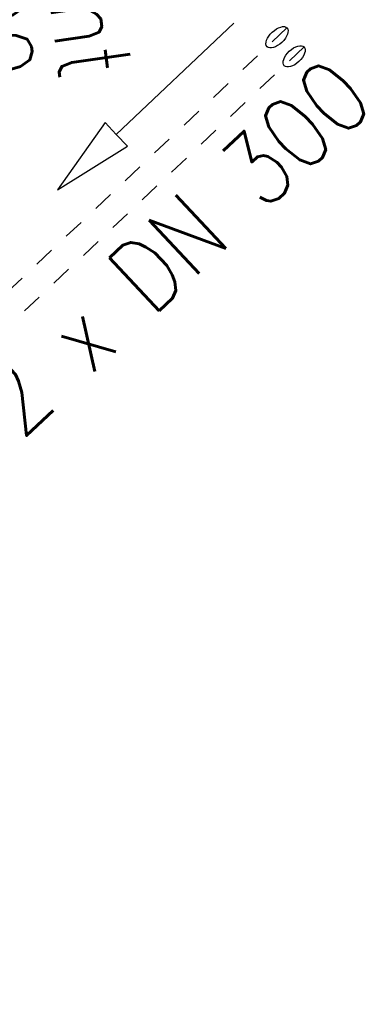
# Model space of a CAD drawing. Extents: x 446388 to 447135, y 445359 to 446567.
# Tile 20 of 39: x 446564 to 446572, y 445827 to 445851. Entities that reach past the tile are written whole.
import ezdxf

# ---------------------------------------------------------------- set-up
doc = ezdxf.new("R2010")
doc.units = 0
doc.header["$LTSCALE"] = 2
doc.header["$MEASUREMENT"] = 0
doc.linetypes.add('STRICHLINIEX2', pattern=[0.5, 0.25, -0.25])
doc.layers.add('FBR', color=8, linetype='CONTINUOUS')
doc.layers.add('RRB_41-201d', color=15, linetype='CONTINUOUS')
doc.styles.add('ROMANS', font='romans.shx', dxfattribs={"width": 0.8})

msp = doc.modelspace()

# ---------------------------------------------------------------- linework, layer by layer
at = {"layer": 'FBR'}
for points in [[(446586.887, 446089.829, 0.000001), (446588.957, 446075.27, 0.000001), (446590.43, 446064.906, 0.000008), (446592.183, 446052.577, -0.000007), (446593.936, 446040.247, -0.00042)], [(446598.701, 446006.581, -0.000225), (446600.926, 445991.002, -0.000376), (446601.895, 445984.157, -0.000144), (446604.404, 445966.306, -0.003822), (446605.812, 445955.675, 0.005593), (446606.8, 445948.415, 0.007332), (446607.363, 445944.953, -0.008027), (446607.872, 445941.79, -0.000609), (446608.945, 445934.309, -0.000264), (446611.385, 445917.077, -0.000009), (446614.185, 445897.227, 0.000038), (446614.873, 445892.351, 0.000003), (446616.861, 445878.272, 0.000004), (446618.356, 445867.684, 0.000022), (446620.706, 445851.047, 0.000045), (446621.843, 445843.007, 0.000283), (446623.592, 445830.696, -0.000114), (446625.341, 445818.385, -0.000024), (446627.874, 445800.522, -0.000062), (446628.835, 445793.734, -0.00003), (446630.58, 445781.392, 0.000016), (446632.326, 445769.049, 0.000011), (446633.741, 445759.047, 0.000008), (446635.817, 445744.378, 0.000202)]]:
    msp.add_lwpolyline(points, format="xyb", dxfattribs=at)
at = {"layer": 'RRB_41-201d', "linetype": 'STRICHLINIEX2'}
for p, q in [((446570.405, 445850.746), (446560.86, 445841.732)), ((446570.827, 445850.275), (446561.282, 445841.261))]:
    msp.add_line(p, q, dxfattribs=at)
at = {"layer": 'RRB_41-201d', "linetype": 'Continuous'}
for p, q in [((446569.092, 445850.865), (446566.186, 445848.116)), ((446565.911, 445848.407), (446564.733, 445846.742)), ((446566.186, 445848.116), (446565.911, 445848.407)), ((446566.461, 445847.826), (446566.186, 445848.116)), ((446564.733, 445846.742), (446566.461, 445847.826))]:
    msp.add_line(p, q, dxfattribs=at)
for centre in [(446570.159, 445850.514), (446570.581, 445850.043)]:
    msp.add_ellipse(centre, major_axis=(0.246, 0.232), ratio=0.512303, start_param=0, end_param=6.283185, dxfattribs=at)

# ---------------------------------------------------------------- texts
at = {"layer": 'RRB_41-201d', "linetype": 'Continuous', "style": 'ROMANS', "oblique": 360, "width": 0.8337}
for s, rotation, p in [('Schacht', 278.0112, (446563.69, 445857.361)), ('DN 600', 278.0112, (446561.344, 445856.915)), ('2 x DN 300', 43.2202, (446563.829, 445840.542))]:
    msp.add_text(s, height=1.8, rotation=rotation, dxfattribs=at).set_placement(p)

doc.saveas('drawing.dxf')
